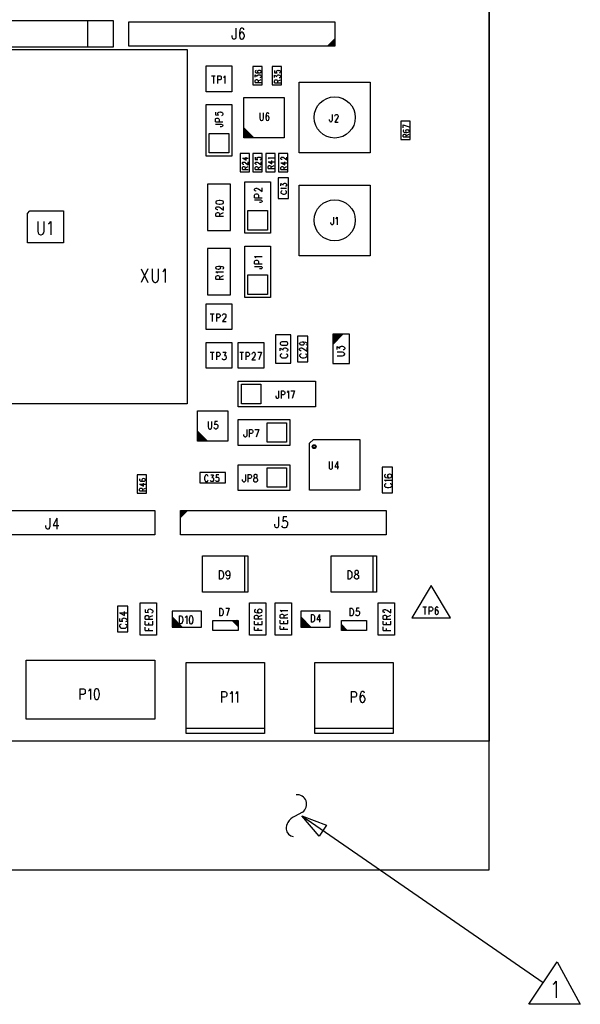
# Model space of a CAD drawing. Extents: x 11.9 to 28.1, y 10.8 to 21.2.
# Tile 6 of 13: x 19.8 to 21.9, y 15 to 18.8. Entities that reach past the tile are written whole.
import ezdxf

# ---------------------------------------------------------------- set-up
doc = ezdxf.new("R2010")
doc.units = 0
doc.header["$MEASUREMENT"] = 0
doc.layers.add('LAYNR1', color=2, linetype='Continuous')

msp = doc.modelspace()

# ---------------------------------------------------------------- linework, layer by layer
at = {"layer": 'LAYNR1'}
for points in [[(16.26, 15.493), (21.585, 15.493), (21.585, 20.043), (16.26, 20.043), (16.26, 15.493)], [(21.585, 15.993), (16.26, 15.993), (16.26, 19.543), (21.585, 19.543), (21.585, 15.993)], [(20.125, 18.793), (19.125, 18.793), (19.125, 18.693), (20.125, 18.693), (20.125, 18.793)], [(20.985, 18.695), (20.185, 18.695), (20.185, 18.79), (20.985, 18.79), (20.985, 18.695)], [(19.309, 18.682), (20.411, 18.682), (20.411, 17.304), (19.309, 17.304), (19.309, 18.682)], [(20.485, 18.618), (20.585, 18.618), (20.585, 18.518), (20.485, 18.518), (20.485, 18.618)], [(20.703, 18.545), (20.703, 18.616), (20.667, 18.616), (20.667, 18.545), (20.703, 18.545)], [(20.778, 18.545), (20.778, 18.616), (20.742, 18.616), (20.742, 18.545), (20.778, 18.545)], [(20.847, 18.555), (21.123, 18.555), (21.123, 18.28), (20.847, 18.28), (20.847, 18.555)], [(20.789, 18.339), (20.631, 18.339), (20.631, 18.496), (20.789, 18.496), (20.789, 18.339)], [(20.485, 18.268), (20.485, 18.468), (20.585, 18.468), (20.585, 18.268), (20.485, 18.268)], [(21.278, 18.332), (21.278, 18.403), (21.242, 18.403), (21.242, 18.332), (21.278, 18.332)], [(20.497, 18.28), (20.497, 18.356), (20.573, 18.356), (20.573, 18.28), (20.497, 18.28)], [(20.653, 18.207), (20.653, 18.278), (20.617, 18.278), (20.617, 18.207), (20.653, 18.207)], [(20.703, 18.207), (20.703, 18.278), (20.667, 18.278), (20.667, 18.207), (20.703, 18.207)], [(20.753, 18.207), (20.753, 18.278), (20.717, 18.278), (20.717, 18.207), (20.753, 18.207)], [(20.803, 18.207), (20.803, 18.278), (20.767, 18.278), (20.767, 18.207), (20.803, 18.207)], [(20.58, 17.978), (20.58, 18.158), (20.49, 18.158), (20.49, 17.978), (20.58, 17.978)], [(20.635, 17.968), (20.635, 18.168), (20.735, 18.168), (20.735, 17.968), (20.635, 17.968)], [(20.765, 18.183), (20.765, 18.103), (20.805, 18.103), (20.805, 18.183), (20.765, 18.183)], [(20.847, 18.155), (21.123, 18.155), (21.123, 17.88), (20.847, 17.88), (20.847, 18.155)], [(20.523, 18.087), (20.524, 18.084), (20.529, 18.082), (20.536, 18.081), (20.54, 18.081), (20.547, 18.082), (20.551, 18.084), (20.553, 18.087), (20.553, 18.089), (20.551, 18.092), (20.547, 18.094), (20.54, 18.095), (20.536, 18.095), (20.529, 18.094), (20.524, 18.092), (20.523, 18.089), (20.523, 18.087)], [(19.93, 17.93), (19.79, 17.93), (19.79, 18.045), (19.8, 18.055), (19.93, 18.055), (19.93, 17.93)], [(20.647, 17.98), (20.647, 18.056), (20.723, 18.056), (20.723, 17.98), (20.647, 17.98)], [(20.635, 17.718), (20.635, 17.918), (20.735, 17.918), (20.735, 17.718), (20.635, 17.718)], [(20.58, 17.728), (20.58, 17.908), (20.49, 17.908), (20.49, 17.728), (20.58, 17.728)], [(20.647, 17.73), (20.647, 17.806), (20.723, 17.806), (20.723, 17.73), (20.647, 17.73)], [(20.485, 17.693), (20.585, 17.693), (20.585, 17.593), (20.485, 17.593), (20.485, 17.693)], [(20.815, 17.463), (20.815, 17.573), (20.755, 17.573), (20.755, 17.463), (20.815, 17.463)], [(20.978, 17.461), (21.042, 17.461), (21.042, 17.575), (20.978, 17.575), (20.978, 17.461)], [(20.485, 17.543), (20.585, 17.543), (20.585, 17.443), (20.485, 17.443), (20.485, 17.543)], [(20.61, 17.543), (20.71, 17.543), (20.71, 17.443), (20.61, 17.443), (20.61, 17.543)], [(20.773, 17.538), (20.774, 17.535), (20.779, 17.533), (20.786, 17.532), (20.79, 17.532), (20.797, 17.533), (20.801, 17.535), (20.803, 17.538), (20.803, 17.54), (20.801, 17.543), (20.797, 17.545), (20.79, 17.546), (20.786, 17.546), (20.779, 17.545), (20.774, 17.543), (20.773, 17.54), (20.773, 17.538)], [(20.88, 17.468), (20.88, 17.568), (20.84, 17.568), (20.84, 17.468), (20.88, 17.468)], [(20.61, 17.393), (20.91, 17.393), (20.91, 17.293), (20.61, 17.293), (20.61, 17.393)], [(20.622, 17.381), (20.698, 17.381), (20.698, 17.305), (20.622, 17.305), (20.622, 17.381)], [(20.569, 17.159), (20.451, 17.159), (20.451, 17.277), (20.569, 17.277), (20.569, 17.159)], [(20.81, 17.143), (20.61, 17.143), (20.61, 17.243), (20.81, 17.243), (20.81, 17.143)], [(20.798, 17.155), (20.722, 17.155), (20.722, 17.231), (20.798, 17.231), (20.798, 17.155)], [(20.887, 17.151), (20.902, 17.166), (21.083, 17.166), (21.083, 16.969), (20.887, 16.969), (20.887, 17.151)], [(20.46, 16.998), (20.56, 16.998), (20.56, 17.038), (20.46, 17.038), (20.46, 16.998)], [(20.81, 16.968), (20.61, 16.968), (20.61, 17.068), (20.81, 17.068), (20.81, 16.968)], [(20.798, 16.98), (20.722, 16.98), (20.722, 17.056), (20.798, 17.056), (20.798, 16.98)], [(21.17, 17.058), (21.17, 16.958), (21.21, 16.958), (21.21, 17.058), (21.17, 17.058)], [(20.217, 17.028), (20.217, 16.957), (20.253, 16.957), (20.253, 17.028), (20.217, 17.028)], [(20.675, 17.03), (20.672, 17.028), (20.671, 17.025), (20.671, 17.023), (20.672, 17.02), (20.674, 17.018), (20.678, 17.017), (20.682, 17.016), (20.684, 17.013), (20.685, 17.01), (20.685, 17.006), (20.684, 17.003), (20.683, 17.002), (20.68, 17), (20.675, 17), (20.672, 17.002), (20.671, 17.003), (20.67, 17.006), (20.67, 17.01), (20.671, 17.013), (20.673, 17.016), (20.676, 17.017), (20.681, 17.018), (20.683, 17.02), (20.684, 17.023), (20.684, 17.025), (20.683, 17.028), (20.68, 17.03), (20.675, 17.03)], [(19.485, 16.89), (20.285, 16.89), (20.285, 16.795), (19.485, 16.795), (19.485, 16.89)], [(20.385, 16.89), (21.185, 16.89), (21.185, 16.795), (20.385, 16.795), (20.385, 16.89)], [(20.647, 16.572), (20.471, 16.572), (20.471, 16.714), (20.647, 16.714), (20.647, 16.572)], [(21.147, 16.572), (20.971, 16.572), (20.971, 16.714), (21.147, 16.714), (21.147, 16.572)], [(21.068, 16.656), (21.064, 16.654), (21.063, 16.651), (21.063, 16.648), (21.064, 16.645), (21.066, 16.643), (21.071, 16.642), (21.074, 16.64), (21.077, 16.637), (21.078, 16.634), (21.078, 16.629), (21.077, 16.626), (21.076, 16.625), (21.072, 16.623), (21.068, 16.623), (21.064, 16.625), (21.063, 16.626), (21.062, 16.629), (21.062, 16.634), (21.063, 16.637), (21.065, 16.64), (21.069, 16.642), (21.073, 16.643), (21.076, 16.645), (21.077, 16.648), (21.077, 16.651), (21.076, 16.654), (21.072, 16.656), (21.068, 16.656)], [(21.36, 16.598), (21.285, 16.473), (21.435, 16.473), (21.36, 16.598)], [(20.14, 16.518), (20.14, 16.418), (20.18, 16.418), (20.18, 16.518), (20.14, 16.518)], [(20.229, 16.405), (20.229, 16.531), (20.292, 16.531), (20.292, 16.405), (20.229, 16.405)], [(20.467, 16.436), (20.467, 16.499), (20.353, 16.499), (20.353, 16.436), (20.467, 16.436)], [(20.654, 16.405), (20.654, 16.531), (20.717, 16.531), (20.717, 16.405), (20.654, 16.405)], [(20.754, 16.405), (20.754, 16.531), (20.817, 16.531), (20.817, 16.405), (20.754, 16.405)], [(20.967, 16.436), (20.967, 16.499), (20.853, 16.499), (20.853, 16.436), (20.967, 16.436)], [(21.154, 16.405), (21.154, 16.531), (21.217, 16.531), (21.217, 16.405), (21.154, 16.405)], [(20.426, 16.48), (20.422, 16.479), (20.42, 16.474), (20.419, 16.467), (20.419, 16.463), (20.42, 16.455), (20.422, 16.451), (20.426, 16.449), (20.428, 16.449), (20.431, 16.451), (20.433, 16.455), (20.434, 16.463), (20.434, 16.467), (20.433, 16.474), (20.431, 16.479), (20.428, 16.48), (20.426, 16.48)], [(20.609, 16.423), (20.511, 16.423), (20.511, 16.462), (20.609, 16.462), (20.609, 16.423)], [(21.011, 16.462), (21.109, 16.462), (21.109, 16.423), (21.011, 16.423), (21.011, 16.462)], [(19.785, 16.308), (20.285, 16.308), (20.285, 16.078), (19.785, 16.078), (19.785, 16.308)], [(20.408, 16.023), (20.408, 16.299), (20.712, 16.299), (20.712, 16.023), (20.408, 16.023)], [(20.908, 16.023), (20.908, 16.299), (21.212, 16.299), (21.212, 16.023), (20.908, 16.023)], [(20.058, 16.197), (20.054, 16.195), (20.051, 16.189), (20.049, 16.179), (20.049, 16.173), (20.051, 16.163), (20.054, 16.157), (20.058, 16.155), (20.061, 16.155), (20.065, 16.157), (20.068, 16.163), (20.07, 16.173), (20.07, 16.179), (20.068, 16.189), (20.065, 16.195), (20.061, 16.197), (20.058, 16.197)], [(21.85, 15.135), (21.94, 14.97), (21.74, 14.97), (21.85, 15.135)]]:
    msp.add_lwpolyline(points, close=True, dxfattribs=at)
for points in [[(20.025, 18.693), (20.025, 18.793)], [(20.601, 18.765), (20.601, 18.732), (20.6, 18.726), (20.598, 18.724), (20.595, 18.722), (20.592, 18.722), (20.589, 18.724), (20.588, 18.726), (20.586, 18.732), (20.586, 18.737)], [(20.632, 18.759), (20.631, 18.763), (20.626, 18.765), (20.623, 18.765), (20.619, 18.763), (20.616, 18.757), (20.615, 18.747), (20.615, 18.737), (20.616, 18.728), (20.619, 18.724), (20.623, 18.722), (20.625, 18.722), (20.629, 18.724), (20.632, 18.728), (20.634, 18.734), (20.634, 18.737), (20.632, 18.743), (20.629, 18.747), (20.625, 18.749), (20.623, 18.749), (20.619, 18.747), (20.616, 18.743), (20.615, 18.737)], [(20.985, 18.723), (20.958, 18.696)], [(20.985, 18.718), (20.963, 18.696)], [(20.985, 18.713), (20.968, 18.696)], [(20.985, 18.708), (20.973, 18.695)], [(20.985, 18.703), (20.978, 18.696)], [(20.985, 18.698), (20.983, 18.695)], [(20.506, 18.58), (20.52, 18.58)], [(20.513, 18.58), (20.513, 18.55)], [(20.529, 18.58), (20.529, 18.55)], [(20.529, 18.58), (20.539, 18.58), (20.542, 18.578), (20.543, 18.577), (20.544, 18.574), (20.544, 18.57), (20.543, 18.567), (20.542, 18.566), (20.539, 18.564), (20.529, 18.564)], [(20.553, 18.574), (20.555, 18.575), (20.558, 18.58), (20.558, 18.55)], [(20.679, 18.6), (20.677, 18.599), (20.676, 18.597), (20.676, 18.596), (20.677, 18.593), (20.68, 18.592), (20.686, 18.591), (20.691, 18.591), (20.695, 18.592), (20.698, 18.593), (20.699, 18.596), (20.699, 18.596), (20.698, 18.599), (20.695, 18.6), (20.692, 18.601), (20.691, 18.601), (20.688, 18.6), (20.686, 18.599), (20.684, 18.596), (20.684, 18.596), (20.686, 18.593), (20.688, 18.592), (20.691, 18.591)], [(20.676, 18.574), (20.676, 18.583), (20.684, 18.578), (20.684, 18.58), (20.686, 18.582), (20.687, 18.583), (20.69, 18.584), (20.692, 18.584), (20.695, 18.583), (20.698, 18.581), (20.699, 18.579), (20.699, 18.576), (20.698, 18.574), (20.697, 18.573), (20.694, 18.572)], [(20.751, 18.6), (20.751, 18.592), (20.761, 18.592), (20.76, 18.592), (20.758, 18.595), (20.758, 18.597), (20.76, 18.599), (20.762, 18.601), (20.765, 18.602), (20.767, 18.601), (20.77, 18.6), (20.773, 18.599), (20.774, 18.596), (20.774, 18.594), (20.773, 18.592), (20.772, 18.591), (20.769, 18.59)], [(20.751, 18.573), (20.751, 18.582), (20.76, 18.577), (20.76, 18.58), (20.761, 18.581), (20.762, 18.582), (20.765, 18.583), (20.767, 18.583), (20.77, 18.582), (20.773, 18.58), (20.774, 18.578), (20.774, 18.576), (20.773, 18.573), (20.772, 18.572), (20.769, 18.572)], [(20.676, 18.554), (20.676, 18.561), (20.677, 18.564), (20.678, 18.564), (20.68, 18.565), (20.682, 18.565), (20.684, 18.564), (20.686, 18.564), (20.687, 18.561), (20.687, 18.554)], [(20.676, 18.554), (20.699, 18.554)], [(20.687, 18.56), (20.699, 18.565)], [(20.751, 18.553), (20.751, 18.56), (20.752, 18.563), (20.753, 18.564), (20.755, 18.564), (20.757, 18.564), (20.76, 18.564), (20.761, 18.563), (20.762, 18.56), (20.762, 18.553)], [(20.751, 18.553), (20.774, 18.553)], [(20.762, 18.559), (20.774, 18.564)], [(20.521, 18.438), (20.521, 18.428), (20.533, 18.427), (20.532, 18.428), (20.53, 18.431), (20.53, 18.434), (20.532, 18.437), (20.535, 18.439), (20.539, 18.44), (20.542, 18.439), (20.546, 18.438), (20.549, 18.436), (20.55, 18.433), (20.55, 18.43), (20.549, 18.427), (20.547, 18.425), (20.545, 18.424)], [(20.521, 18.401), (20.521, 18.41), (20.522, 18.413), (20.523, 18.414), (20.526, 18.415), (20.53, 18.415), (20.533, 18.414), (20.535, 18.413), (20.536, 18.41), (20.536, 18.401)], [(20.694, 18.436), (20.694, 18.415), (20.695, 18.41), (20.697, 18.408), (20.7, 18.406), (20.702, 18.406), (20.705, 18.408), (20.707, 18.41), (20.708, 18.415), (20.708, 18.436)], [(20.729, 18.431), (20.728, 18.434), (20.725, 18.436), (20.723, 18.436), (20.72, 18.434), (20.718, 18.43), (20.717, 18.423), (20.717, 18.416), (20.718, 18.41), (20.72, 18.408), (20.723, 18.406), (20.724, 18.406), (20.727, 18.408), (20.729, 18.41), (20.73, 18.415), (20.73, 18.416), (20.729, 18.42), (20.727, 18.423), (20.724, 18.424), (20.723, 18.424), (20.72, 18.423), (20.718, 18.42), (20.717, 18.416)], [(20.975, 18.43), (20.975, 18.407), (20.974, 18.403), (20.973, 18.402), (20.971, 18.4), (20.969, 18.4), (20.967, 18.402), (20.966, 18.403), (20.965, 18.407), (20.965, 18.41)], [(20.986, 18.423), (20.986, 18.424), (20.987, 18.427), (20.988, 18.428), (20.99, 18.43), (20.994, 18.43), (20.996, 18.428), (20.997, 18.427), (20.998, 18.424), (20.998, 18.421), (20.997, 18.418), (20.995, 18.414), (20.985, 18.4), (20.999, 18.4)], [(20.521, 18.401), (20.55, 18.401)], [(20.521, 18.392), (20.543, 18.392), (20.547, 18.391), (20.549, 18.39), (20.55, 18.388), (20.55, 18.386), (20.549, 18.384), (20.547, 18.383), (20.543, 18.382), (20.54, 18.382)], [(20.631, 18.378), (20.671, 18.339)], [(21.251, 18.389), (21.274, 18.381)], [(21.251, 18.377), (21.251, 18.389)], [(20.631, 18.374), (20.667, 18.339)], [(20.631, 18.37), (20.663, 18.339)], [(20.631, 18.367), (20.659, 18.339)], [(20.631, 18.363), (20.655, 18.339)], [(20.631, 18.359), (20.651, 18.339)], [(20.631, 18.355), (20.647, 18.339)], [(20.631, 18.351), (20.643, 18.339)], [(20.631, 18.347), (20.639, 18.339)], [(20.631, 18.343), (20.635, 18.339)], [(21.254, 18.369), (21.252, 18.369), (21.251, 18.366), (21.251, 18.365), (21.252, 18.362), (21.255, 18.361), (21.261, 18.36), (21.266, 18.36), (21.27, 18.361), (21.273, 18.362), (21.274, 18.365), (21.274, 18.365), (21.273, 18.368), (21.27, 18.369), (21.267, 18.37), (21.266, 18.37), (21.263, 18.369), (21.261, 18.368), (21.26, 18.365), (21.26, 18.365), (21.261, 18.362), (21.263, 18.361), (21.266, 18.36)], [(21.251, 18.342), (21.251, 18.349), (21.252, 18.351), (21.253, 18.352), (21.255, 18.353), (21.257, 18.353), (21.26, 18.352), (21.261, 18.351), (21.262, 18.349), (21.262, 18.342)], [(21.251, 18.342), (21.274, 18.342)], [(21.262, 18.347), (21.274, 18.353)], [(20.626, 18.26), (20.641, 18.252), (20.641, 18.264)], [(20.626, 18.26), (20.649, 18.26)], [(20.676, 18.263), (20.676, 18.255), (20.686, 18.254), (20.684, 18.255), (20.683, 18.257), (20.683, 18.26), (20.684, 18.262), (20.687, 18.264), (20.69, 18.264), (20.692, 18.264), (20.695, 18.263), (20.698, 18.261), (20.699, 18.259), (20.699, 18.256), (20.698, 18.254), (20.697, 18.253), (20.694, 18.252)], [(20.73, 18.257), (20.729, 18.258), (20.726, 18.261), (20.749, 18.261)], [(20.781, 18.254), (20.78, 18.254), (20.778, 18.255), (20.777, 18.256), (20.776, 18.257), (20.776, 18.26), (20.777, 18.262), (20.778, 18.263), (20.78, 18.264), (20.782, 18.264), (20.785, 18.263), (20.788, 18.261), (20.799, 18.253), (20.799, 18.264)], [(20.631, 18.235), (20.63, 18.235), (20.628, 18.236), (20.627, 18.237), (20.626, 18.238), (20.626, 18.241), (20.627, 18.243), (20.628, 18.244), (20.63, 18.244), (20.632, 18.244), (20.635, 18.244), (20.638, 18.242), (20.649, 18.234), (20.649, 18.245)], [(20.626, 18.216), (20.626, 18.223), (20.627, 18.225), (20.628, 18.226), (20.63, 18.227), (20.632, 18.227), (20.635, 18.226), (20.636, 18.225), (20.637, 18.223), (20.637, 18.216)], [(20.637, 18.221), (20.649, 18.227)], [(20.681, 18.235), (20.68, 18.235), (20.678, 18.236), (20.677, 18.237), (20.676, 18.238), (20.676, 18.241), (20.677, 18.243), (20.678, 18.244), (20.68, 18.244), (20.682, 18.244), (20.684, 18.244), (20.688, 18.242), (20.699, 18.234), (20.699, 18.245)], [(20.676, 18.216), (20.676, 18.223), (20.677, 18.225), (20.678, 18.226), (20.68, 18.227), (20.682, 18.227), (20.684, 18.226), (20.686, 18.225), (20.687, 18.223), (20.687, 18.216)], [(20.687, 18.221), (20.699, 18.227)], [(20.726, 18.246), (20.741, 18.238), (20.741, 18.25)], [(20.726, 18.246), (20.749, 18.246)], [(20.726, 18.219), (20.726, 18.227), (20.727, 18.229), (20.728, 18.23), (20.73, 18.231), (20.732, 18.231), (20.735, 18.23), (20.736, 18.229), (20.737, 18.227), (20.737, 18.219)], [(20.737, 18.225), (20.749, 18.231)], [(20.776, 18.242), (20.791, 18.234), (20.791, 18.246)], [(20.776, 18.242), (20.799, 18.242)], [(20.776, 18.216), (20.776, 18.223), (20.777, 18.225), (20.778, 18.226), (20.78, 18.227), (20.782, 18.227), (20.785, 18.226), (20.786, 18.225), (20.787, 18.223), (20.787, 18.216)], [(20.787, 18.221), (20.799, 18.227)], [(20.626, 18.216), (20.649, 18.216)], [(20.676, 18.216), (20.699, 18.216)], [(20.726, 18.219), (20.749, 18.219)], [(20.776, 18.216), (20.799, 18.216)], [(20.776, 18.152), (20.776, 18.161), (20.785, 18.156), (20.785, 18.159), (20.786, 18.16), (20.787, 18.161), (20.79, 18.162), (20.792, 18.162), (20.795, 18.161), (20.797, 18.159), (20.798, 18.157), (20.798, 18.155), (20.797, 18.152), (20.796, 18.151), (20.794, 18.151)], [(20.68, 18.131), (20.679, 18.131), (20.676, 18.132), (20.674, 18.133), (20.673, 18.135), (20.673, 18.139), (20.674, 18.141), (20.676, 18.142), (20.679, 18.143), (20.682, 18.143), (20.684, 18.142), (20.689, 18.14), (20.703, 18.13), (20.703, 18.144)], [(20.673, 18.106), (20.673, 18.116), (20.674, 18.119), (20.676, 18.12), (20.679, 18.121), (20.683, 18.121), (20.686, 18.12), (20.687, 18.119), (20.689, 18.116), (20.689, 18.106)], [(20.78, 18.14), (20.779, 18.141), (20.776, 18.143), (20.798, 18.143)], [(20.781, 18.132), (20.779, 18.132), (20.777, 18.13), (20.776, 18.128), (20.776, 18.125), (20.777, 18.124), (20.779, 18.122), (20.781, 18.121), (20.785, 18.12), (20.79, 18.12), (20.793, 18.121), (20.795, 18.122), (20.797, 18.124), (20.798, 18.125), (20.798, 18.128), (20.797, 18.13), (20.795, 18.132), (20.793, 18.132)], [(20.53, 18.059), (20.529, 18.059), (20.526, 18.06), (20.524, 18.061), (20.523, 18.063), (20.523, 18.067), (20.524, 18.069), (20.526, 18.07), (20.529, 18.071), (20.532, 18.071), (20.534, 18.07), (20.539, 18.068), (20.553, 18.057), (20.553, 18.072)], [(20.673, 18.106), (20.703, 18.106)], [(20.673, 18.097), (20.696, 18.097), (20.7, 18.096), (20.701, 18.095), (20.703, 18.093), (20.703, 18.091)], [(20.703, 18.091), (20.701, 18.089), (20.7, 18.088), (20.696, 18.087), (20.693, 18.087)], [(20.523, 18.034), (20.523, 18.043), (20.524, 18.046), (20.526, 18.047), (20.529, 18.048), (20.532, 18.048), (20.534, 18.047), (20.536, 18.046), (20.537, 18.043), (20.537, 18.034)], [(20.523, 18.034), (20.553, 18.034)], [(20.537, 18.041), (20.553, 18.048)], [(20.98, 18.03), (20.98, 18.007), (20.979, 18.003), (20.978, 18.002), (20.976, 18), (20.974, 18), (20.972, 18.002), (20.971, 18.003), (20.97, 18.007), (20.97, 18.01)], [(20.989, 18.024), (20.991, 18.025), (20.994, 18.03), (20.994, 18)], [(19.83, 18.014), (19.83, 17.976), (19.832, 17.969), (19.835, 17.964), (19.841, 17.961), (19.844, 17.961), (19.85, 17.964), (19.854, 17.969), (19.855, 17.976), (19.855, 18.014)], [(19.872, 18.004), (19.875, 18.006), (19.881, 18.014), (19.881, 17.961)], [(20.679, 17.872), (20.677, 17.874), (20.673, 17.877), (20.703, 17.877)], [(20.533, 17.84), (20.537, 17.839), (20.54, 17.837), (20.541, 17.834), (20.541, 17.833), (20.54, 17.83), (20.537, 17.828), (20.533, 17.827), (20.532, 17.827), (20.527, 17.828), (20.524, 17.83), (20.523, 17.833), (20.523, 17.834), (20.524, 17.837), (20.527, 17.839), (20.533, 17.84), (20.54, 17.84), (20.547, 17.839), (20.551, 17.837), (20.553, 17.834), (20.553, 17.832), (20.551, 17.829), (20.548, 17.828)], [(20.673, 17.849), (20.673, 17.858), (20.674, 17.861), (20.676, 17.862), (20.679, 17.863), (20.683, 17.863), (20.686, 17.862), (20.687, 17.861), (20.689, 17.858), (20.689, 17.849)], [(20.673, 17.849), (20.703, 17.849)], [(20.673, 17.839), (20.696, 17.839), (20.7, 17.838), (20.701, 17.837), (20.703, 17.835), (20.703, 17.833), (20.701, 17.831), (20.7, 17.83), (20.696, 17.829), (20.693, 17.829)], [(20.233, 17.829), (20.258, 17.776)], [(20.258, 17.829), (20.233, 17.776)], [(20.275, 17.829), (20.275, 17.791), (20.277, 17.784), (20.28, 17.779), (20.286, 17.776), (20.289, 17.776), (20.295, 17.779), (20.299, 17.784), (20.3, 17.791), (20.3, 17.829)], [(20.317, 17.819), (20.32, 17.821), (20.326, 17.829), (20.326, 17.776)], [(20.529, 17.813), (20.527, 17.815), (20.523, 17.818), (20.553, 17.818)], [(20.523, 17.789), (20.523, 17.798), (20.524, 17.801)], [(20.524, 17.801), (20.526, 17.802), (20.529, 17.803), (20.532, 17.803), (20.534, 17.802), (20.536, 17.801)], [(20.536, 17.801), (20.537, 17.798), (20.537, 17.789)], [(20.537, 17.796), (20.553, 17.803)], [(20.523, 17.789), (20.553, 17.789)], [(20.501, 17.655), (20.516, 17.655)], [(20.508, 17.655), (20.508, 17.625)], [(20.525, 17.655), (20.525, 17.625)], [(20.525, 17.655), (20.534, 17.655), (20.537, 17.653), (20.538, 17.652), (20.539, 17.649), (20.539, 17.645), (20.538, 17.642), (20.537, 17.641), (20.534, 17.639), (20.525, 17.639)], [(20.549, 17.648), (20.549, 17.649), (20.55, 17.652), (20.551, 17.653), (20.553, 17.655), (20.558, 17.655), (20.56, 17.653), (20.561, 17.652), (20.562, 17.649), (20.562, 17.646), (20.561, 17.643), (20.559, 17.639), (20.548, 17.625), (20.563, 17.625)], [(20.982, 17.575), (20.978, 17.571)], [(20.986, 17.575), (20.978, 17.567)], [(20.99, 17.575), (20.978, 17.563)], [(20.994, 17.575), (20.978, 17.559)], [(20.998, 17.575), (20.978, 17.555)], [(21.002, 17.575), (20.978, 17.551)], [(21.006, 17.575), (20.978, 17.547)], [(21.01, 17.575), (20.978, 17.543)], [(21.014, 17.575), (20.978, 17.539)], [(21.017, 17.575), (20.978, 17.535)], [(20.858, 17.545), (20.862, 17.544), (20.865, 17.542), (20.866, 17.539), (20.866, 17.538), (20.865, 17.535), (20.862, 17.533), (20.858, 17.532), (20.857, 17.532), (20.852, 17.533), (20.85, 17.535), (20.848, 17.538), (20.848, 17.539), (20.85, 17.542), (20.852, 17.544), (20.858, 17.545), (20.865, 17.545), (20.872, 17.544), (20.876, 17.542), (20.878, 17.539), (20.878, 17.537), (20.876, 17.534), (20.873, 17.533)], [(20.501, 17.505), (20.516, 17.505)], [(20.508, 17.505), (20.508, 17.475)], [(20.525, 17.505), (20.525, 17.475)], [(20.525, 17.505), (20.534, 17.505), (20.537, 17.503), (20.538, 17.502), (20.539, 17.499), (20.539, 17.495), (20.538, 17.492), (20.537, 17.491), (20.534, 17.489), (20.525, 17.489)], [(20.55, 17.505), (20.562, 17.505), (20.556, 17.493), (20.559, 17.493), (20.561, 17.492), (20.562, 17.491), (20.563, 17.486), (20.563, 17.484), (20.562, 17.479), (20.56, 17.477), (20.557, 17.475), (20.553, 17.475), (20.55, 17.477), (20.549, 17.478), (20.548, 17.481)], [(20.616, 17.505), (20.63, 17.505)], [(20.623, 17.505), (20.623, 17.475)], [(20.639, 17.505), (20.639, 17.475)], [(20.639, 17.505), (20.648, 17.505), (20.651, 17.503), (20.652, 17.502), (20.653, 17.499), (20.653, 17.495), (20.652, 17.492), (20.651, 17.491), (20.648, 17.489), (20.639, 17.489)], [(20.664, 17.498), (20.664, 17.499), (20.665, 17.502), (20.666, 17.503), (20.668, 17.505), (20.672, 17.505), (20.674, 17.503), (20.675, 17.502), (20.676, 17.499), (20.676, 17.496), (20.675, 17.493), (20.673, 17.489), (20.663, 17.475), (20.677, 17.475)], [(20.686, 17.505), (20.7, 17.505)], [(20.7, 17.505), (20.69, 17.475)], [(20.773, 17.51), (20.773, 17.521), (20.784, 17.515), (20.784, 17.518), (20.786, 17.52), (20.787, 17.521), (20.791, 17.522), (20.794, 17.522), (20.798, 17.521), (20.801, 17.519), (20.803, 17.516), (20.803, 17.513), (20.801, 17.51), (20.8, 17.509), (20.797, 17.508)], [(20.78, 17.499), (20.777, 17.498), (20.774, 17.496), (20.773, 17.494), (20.773, 17.49), (20.774, 17.488), (20.777, 17.486), (20.78, 17.484), (20.784, 17.483), (20.791, 17.483), (20.796, 17.484), (20.798, 17.486), (20.801, 17.488), (20.803, 17.49), (20.803, 17.494), (20.801, 17.496), (20.798, 17.498), (20.796, 17.499)], [(20.855, 17.51), (20.854, 17.51), (20.851, 17.511), (20.85, 17.512), (20.848, 17.514), (20.848, 17.518), (20.85, 17.52), (20.851, 17.521), (20.854, 17.522), (20.857, 17.522), (20.859, 17.521), (20.864, 17.519), (20.878, 17.509), (20.878, 17.523)], [(20.855, 17.499), (20.852, 17.498), (20.85, 17.496), (20.848, 17.494), (20.848, 17.49), (20.85, 17.488), (20.852, 17.486), (20.855, 17.485), (20.859, 17.484), (20.866, 17.484), (20.871, 17.485), (20.873, 17.486), (20.876, 17.488), (20.878, 17.49), (20.878, 17.494), (20.876, 17.496), (20.873, 17.498), (20.871, 17.499)], [(20.994, 17.516), (20.994, 17.528), (21.005, 17.521), (21.005, 17.524), (21.007, 17.527), (21.008, 17.528), (21.012, 17.529), (21.015, 17.529), (21.019, 17.528), (21.022, 17.525), (21.024, 17.522), (21.024, 17.519), (21.022, 17.516), (21.021, 17.515), (21.018, 17.514)], [(20.994, 17.491), (21.015, 17.491), (21.019, 17.492), (21.022, 17.494), (21.024, 17.497), (21.024, 17.499), (21.022, 17.502), (21.019, 17.504), (21.015, 17.505), (20.994, 17.505)], [(20.767, 17.355), (20.767, 17.332), (20.766, 17.328), (20.765, 17.327), (20.763, 17.325), (20.761, 17.325), (20.759, 17.327), (20.758, 17.328), (20.757, 17.332), (20.757, 17.335)], [(20.777, 17.355), (20.777, 17.325)], [(20.777, 17.355), (20.786, 17.355), (20.789, 17.353), (20.79, 17.352), (20.791, 17.349), (20.791, 17.345), (20.79, 17.342), (20.789, 17.341), (20.786, 17.339), (20.777, 17.339)], [(20.8, 17.349), (20.802, 17.35), (20.805, 17.355), (20.805, 17.325)], [(20.814, 17.355), (20.829, 17.355)], [(20.829, 17.355), (20.819, 17.325)], [(20.493, 17.236), (20.493, 17.215), (20.494, 17.21), (20.496, 17.208), (20.499, 17.206), (20.501, 17.206), (20.504, 17.208), (20.506, 17.21), (20.507, 17.215), (20.507, 17.236)], [(20.529, 17.236), (20.519, 17.236), (20.518, 17.223), (20.519, 17.224), (20.522, 17.226), (20.525, 17.226), (20.528, 17.224), (20.53, 17.222), (20.531, 17.217), (20.53, 17.215), (20.529, 17.21), (20.527, 17.208), (20.524, 17.206), (20.521, 17.206), (20.518, 17.208), (20.517, 17.209), (20.516, 17.212)], [(20.451, 17.198), (20.49, 17.159)], [(20.451, 17.194), (20.486, 17.159)], [(20.451, 17.19), (20.482, 17.159)], [(20.643, 17.205), (20.643, 17.182), (20.642, 17.178), (20.641, 17.177), (20.639, 17.175), (20.636, 17.175), (20.634, 17.177), (20.633, 17.178), (20.632, 17.182), (20.632, 17.185)], [(20.652, 17.205), (20.652, 17.175)], [(20.652, 17.205), (20.661, 17.205), (20.664, 17.203), (20.665, 17.202), (20.666, 17.199), (20.666, 17.195), (20.665, 17.192), (20.664, 17.191), (20.661, 17.189), (20.652, 17.189)], [(20.675, 17.205), (20.69, 17.205)], [(20.69, 17.205), (20.679, 17.175)], [(20.451, 17.186), (20.479, 17.159)], [(20.451, 17.182), (20.475, 17.159)], [(20.451, 17.178), (20.471, 17.159)], [(20.451, 17.174), (20.467, 17.159)], [(20.451, 17.17), (20.463, 17.159)], [(20.451, 17.167), (20.459, 17.159)], [(20.451, 17.163), (20.455, 17.159)], [(20.963, 17.08), (20.963, 17.059), (20.964, 17.054), (20.966, 17.052), (20.969, 17.05), (20.971, 17.05), (20.974, 17.052), (20.976, 17.054), (20.977, 17.059), (20.977, 17.08)], [(20.996, 17.08), (20.986, 17.06), (21.001, 17.06)], [(20.996, 17.08), (20.996, 17.05)], [(20.229, 17.013), (20.227, 17.012), (20.226, 17.01), (20.226, 17.008), (20.227, 17.006), (20.23, 17.004), (20.236, 17.004), (20.241, 17.004), (20.245, 17.004), (20.248, 17.006), (20.249, 17.008), (20.249, 17.009), (20.248, 17.012), (20.245, 17.013), (20.242, 17.014), (20.241, 17.014), (20.238, 17.013), (20.236, 17.012), (20.235, 17.009), (20.235, 17.008), (20.236, 17.006), (20.238, 17.004), (20.241, 17.004)], [(20.493, 17.022), (20.492, 17.025), (20.49, 17.027), (20.488, 17.028), (20.485, 17.028), (20.483, 17.027), (20.481, 17.025), (20.48, 17.022), (20.479, 17.018), (20.479, 17.012), (20.48, 17.008), (20.481, 17.006), (20.483, 17.003), (20.485, 17.002), (20.488, 17.002), (20.49, 17.003), (20.492, 17.006), (20.493, 17.008)], [(20.503, 17.028), (20.513, 17.028), (20.507, 17.018), (20.51, 17.018), (20.512, 17.017), (20.513, 17.016), (20.514, 17.012), (20.514, 17.01), (20.513, 17.006), (20.511, 17.003), (20.508, 17.002), (20.505, 17.002), (20.503, 17.003), (20.502, 17.005), (20.501, 17.007)], [(20.534, 17.028), (20.524, 17.028), (20.524, 17.017), (20.524, 17.018), (20.527, 17.02), (20.53, 17.02), (20.533, 17.018), (20.535, 17.016), (20.535, 17.012), (20.535, 17.01), (20.534, 17.006), (20.532, 17.003), (20.529, 17.002), (20.526, 17.002), (20.524, 17.003), (20.523, 17.005), (20.522, 17.007)], [(20.638, 17.03), (20.638, 17.007), (20.637, 17.003), (20.636, 17.002), (20.633, 17), (20.631, 17), (20.629, 17.002), (20.628, 17.003), (20.627, 17.007), (20.627, 17.01)], [(20.647, 17.03), (20.647, 17)], [(20.647, 17.03), (20.656, 17.03), (20.659, 17.028), (20.66, 17.027), (20.661, 17.024), (20.661, 17.02), (20.66, 17.017), (20.659, 17.016), (20.656, 17.014), (20.647, 17.014)], [(21.182, 17.03), (21.18, 17.029), (21.178, 17.026), (21.178, 17.024), (21.18, 17.021), (21.184, 17.018), (21.191, 17.017), (21.198, 17.017), (21.203, 17.018), (21.206, 17.021), (21.208, 17.024), (21.208, 17.025), (21.206, 17.028), (21.203, 17.03), (21.199, 17.031), (21.198, 17.031), (21.194, 17.03), (21.191, 17.028), (21.189, 17.025), (21.189, 17.024), (21.191, 17.021), (21.194, 17.018), (21.198, 17.017)], [(21.184, 17.003), (21.182, 17.005), (21.178, 17.008), (21.208, 17.008)], [(20.226, 16.992), (20.241, 16.985), (20.241, 16.996)], [(20.226, 16.992), (20.249, 16.992)], [(20.226, 16.966), (20.226, 16.973), (20.227, 16.976), (20.228, 16.977), (20.23, 16.977), (20.232, 16.977), (20.235, 16.977), (20.236, 16.976), (20.237, 16.973), (20.237, 16.966)], [(20.226, 16.966), (20.249, 16.966)], [(20.237, 16.972), (20.249, 16.977)], [(21.185, 16.994), (21.182, 16.993), (21.18, 16.991), (21.178, 16.989), (21.178, 16.985), (21.18, 16.983), (21.182, 16.981), (21.185, 16.98), (21.189, 16.979), (21.196, 16.979), (21.201, 16.98), (21.203, 16.981), (21.206, 16.983), (21.208, 16.985), (21.208, 16.989), (21.206, 16.991), (21.203, 16.993), (21.201, 16.994)], [(20.385, 16.888), (20.388, 16.89)], [(20.385, 16.883), (20.392, 16.89)], [(20.385, 16.878), (20.397, 16.89)], [(20.385, 16.873), (20.402, 16.89)], [(20.385, 16.863), (20.412, 16.89)], [(20.385, 16.868), (20.407, 16.889)], [(19.877, 16.86), (19.877, 16.827), (19.875, 16.821), (19.874, 16.819), (19.871, 16.817), (19.868, 16.817), (19.865, 16.819), (19.863, 16.821), (19.862, 16.827), (19.862, 16.832)], [(19.905, 16.86), (19.89, 16.832), (19.912, 16.832)], [(19.905, 16.86), (19.905, 16.817)], [(20.767, 16.865), (20.767, 16.832), (20.765, 16.826), (20.764, 16.824), (20.761, 16.822), (20.758, 16.822), (20.755, 16.824), (20.753, 16.826), (20.752, 16.832), (20.752, 16.837)], [(20.799, 16.865), (20.784, 16.865), (20.783, 16.847), (20.784, 16.849), (20.789, 16.851), (20.793, 16.851), (20.798, 16.849), (20.801, 16.845), (20.802, 16.839), (20.801, 16.834), (20.799, 16.828), (20.796, 16.824), (20.792, 16.822), (20.787, 16.822), (20.783, 16.824), (20.782, 16.826), (20.78, 16.83)], [(20.635, 16.572), (20.635, 16.714)], [(21.135, 16.572), (21.135, 16.714)], [(20.536, 16.656), (20.536, 16.623)], [(20.536, 16.656), (20.544, 16.656), (20.548, 16.654), (20.55, 16.651), (20.551, 16.648), (20.552, 16.643), (20.552, 16.636), (20.551, 16.631), (20.55, 16.628), (20.548, 16.625), (20.544, 16.623), (20.536, 16.623)], [(20.577, 16.645), (20.576, 16.64), (20.574, 16.637), (20.57, 16.636), (20.569, 16.636), (20.566, 16.637), (20.564, 16.64), (20.562, 16.645), (20.562, 16.647), (20.564, 16.651), (20.566, 16.654), (20.569, 16.656), (20.57, 16.656), (20.574, 16.654), (20.576, 16.651), (20.577, 16.645), (20.577, 16.637), (20.576, 16.629), (20.574, 16.625), (20.57, 16.623), (20.568, 16.623), (20.565, 16.625), (20.564, 16.628)], [(21.036, 16.656), (21.036, 16.623)], [(21.036, 16.656), (21.044, 16.656), (21.047, 16.654), (21.049, 16.651), (21.051, 16.648), (21.052, 16.643), (21.052, 16.636), (21.051, 16.631), (21.049, 16.628), (21.047, 16.625), (21.044, 16.623), (21.036, 16.623)], [(20.248, 16.505), (20.248, 16.494), (20.261, 16.493), (20.259, 16.494), (20.258, 16.497), (20.258, 16.5), (20.259, 16.504), (20.262, 16.506), (20.266, 16.507), (20.269, 16.506), (20.273, 16.505), (20.276, 16.502), (20.278, 16.499), (20.278, 16.496), (20.276, 16.493), (20.275, 16.492), (20.272, 16.491)], [(20.537, 16.51), (20.537, 16.48)], [(20.537, 16.51), (20.544, 16.51), (20.547, 16.508), (20.549, 16.505), (20.55, 16.503), (20.551, 16.498), (20.551, 16.491), (20.55, 16.487), (20.549, 16.484), (20.547, 16.482), (20.544, 16.48), (20.537, 16.48)], [(20.561, 16.51), (20.575, 16.51)], [(20.575, 16.51), (20.565, 16.48)], [(20.677, 16.505), (20.674, 16.504), (20.673, 16.5), (20.673, 16.498), (20.674, 16.495), (20.679, 16.493), (20.686, 16.492), (20.693, 16.492), (20.698, 16.493), (20.701, 16.495), (20.703, 16.498), (20.703, 16.499), (20.701, 16.502), (20.698, 16.505), (20.694, 16.506), (20.693, 16.506), (20.689, 16.505), (20.686, 16.502), (20.684, 16.499), (20.684, 16.498), (20.686, 16.495), (20.689, 16.493), (20.693, 16.492)], [(20.779, 16.496), (20.777, 16.498), (20.773, 16.501), (20.803, 16.501)], [(21.044, 16.51), (21.044, 16.48)], [(21.044, 16.51), (21.051, 16.51), (21.054, 16.508), (21.056, 16.505), (21.057, 16.503), (21.058, 16.498), (21.058, 16.491), (21.057, 16.487), (21.056, 16.484), (21.054, 16.482), (21.051, 16.48), (21.044, 16.48)], [(21.08, 16.51), (21.07, 16.51), (21.069, 16.497), (21.07, 16.498), (21.073, 16.5), (21.076, 16.5), (21.079, 16.498), (21.081, 16.496), (21.082, 16.491), (21.081, 16.489), (21.08, 16.484), (21.078, 16.482), (21.075, 16.48), (21.072, 16.48), (21.069, 16.482), (21.068, 16.483), (21.067, 16.486)], [(21.18, 16.493), (21.179, 16.493), (21.176, 16.494), (21.174, 16.495), (21.173, 16.497), (21.173, 16.501), (21.174, 16.503), (21.176, 16.504), (21.179, 16.505), (21.182, 16.505), (21.184, 16.504), (21.189, 16.502), (21.203, 16.492), (21.203, 16.506)], [(21.328, 16.515), (21.342, 16.515)], [(21.335, 16.515), (21.335, 16.485)], [(21.351, 16.515), (21.351, 16.485)], [(21.351, 16.515), (21.361, 16.515), (21.364, 16.513), (21.365, 16.512), (21.366, 16.509), (21.366, 16.505), (21.365, 16.502), (21.364, 16.501), (21.361, 16.499), (21.351, 16.499)], [(21.387, 16.51), (21.386, 16.513), (21.383, 16.515), (21.381, 16.515), (21.378, 16.513), (21.376, 16.509), (21.375, 16.502), (21.375, 16.495), (21.376, 16.489), (21.378, 16.487), (21.381, 16.485), (21.382, 16.485), (21.385, 16.487), (21.387, 16.489), (21.388, 16.494), (21.388, 16.495), (21.387, 16.499), (21.385, 16.502), (21.382, 16.503), (21.381, 16.503), (21.378, 16.502), (21.376, 16.499), (21.375, 16.495)], [(20.148, 16.492), (20.168, 16.482), (20.168, 16.497)], [(20.148, 16.492), (20.178, 16.492)], [(20.148, 16.47), (20.148, 16.46), (20.161, 16.459), (20.159, 16.46), (20.158, 16.463), (20.158, 16.466), (20.159, 16.469), (20.162, 16.471), (20.166, 16.472), (20.169, 16.471), (20.173, 16.47), (20.176, 16.468), (20.178, 16.465), (20.178, 16.462), (20.176, 16.459), (20.175, 16.458), (20.172, 16.457)], [(20.248, 16.468), (20.248, 16.477), (20.25, 16.48), (20.251, 16.481), (20.254, 16.482), (20.257, 16.482), (20.259, 16.481), (20.261, 16.48), (20.262, 16.477), (20.262, 16.468)], [(20.248, 16.468), (20.278, 16.468)], [(20.262, 16.475), (20.278, 16.482)], [(20.353, 16.476), (20.392, 16.436)], [(20.353, 16.472), (20.388, 16.436)], [(20.353, 16.468), (20.384, 16.436)], [(20.353, 16.464), (20.381, 16.436)], [(20.38, 16.48), (20.38, 16.449)], [(20.38, 16.48), (20.387, 16.48), (20.39, 16.479), (20.392, 16.476), (20.393, 16.473), (20.395, 16.468), (20.395, 16.461), (20.393, 16.457), (20.392, 16.454), (20.39, 16.451), (20.387, 16.449), (20.38, 16.449)], [(20.404, 16.474), (20.406, 16.476), (20.41, 16.48), (20.41, 16.449)], [(20.609, 16.439), (20.586, 16.462)], [(20.609, 16.443), (20.59, 16.462)], [(20.609, 16.447), (20.594, 16.462)], [(20.609, 16.451), (20.597, 16.462)], [(20.609, 16.455), (20.601, 16.462)], [(20.609, 16.458), (20.605, 16.462)], [(20.673, 16.469), (20.673, 16.478), (20.674, 16.481), (20.676, 16.482), (20.679, 16.483), (20.682, 16.483), (20.684, 16.482), (20.686, 16.481), (20.687, 16.478), (20.687, 16.469)], [(20.673, 16.469), (20.703, 16.469)], [(20.687, 16.476), (20.703, 16.483)], [(20.773, 16.473), (20.773, 16.482), (20.774, 16.485)], [(20.773, 16.473), (20.803, 16.473)], [(20.773, 16.45), (20.773, 16.464)], [(20.774, 16.485), (20.776, 16.486), (20.779, 16.487), (20.782, 16.487), (20.784, 16.486), (20.786, 16.485)], [(20.786, 16.485), (20.787, 16.482), (20.787, 16.473)], [(20.787, 16.48), (20.803, 16.487)], [(20.803, 16.45), (20.803, 16.464)], [(20.853, 16.476), (20.892, 16.436)], [(20.853, 16.472), (20.888, 16.436)], [(20.853, 16.468), (20.884, 16.436)], [(20.853, 16.464), (20.881, 16.436)], [(20.893, 16.486), (20.893, 16.456)], [(20.893, 16.486), (20.9, 16.486), (20.903, 16.484), (20.905, 16.481), (20.906, 16.479), (20.907, 16.474), (20.907, 16.467), (20.906, 16.463), (20.905, 16.46), (20.903, 16.458), (20.9, 16.456), (20.893, 16.456)], [(20.926, 16.486), (20.916, 16.466), (20.931, 16.466)], [(20.926, 16.486), (20.926, 16.456)], [(21.173, 16.468), (21.173, 16.477), (21.174, 16.48), (21.176, 16.482), (21.179, 16.483), (21.182, 16.483), (21.184, 16.482), (21.186, 16.48), (21.187, 16.477), (21.187, 16.468)], [(21.173, 16.468), (21.203, 16.468)], [(21.187, 16.475), (21.203, 16.483)], [(20.155, 16.448), (20.152, 16.447), (20.149, 16.445), (20.148, 16.443), (20.148, 16.439), (20.149, 16.437), (20.152, 16.434), (20.155, 16.433), (20.159, 16.432), (20.166, 16.432), (20.171, 16.433), (20.173, 16.434), (20.176, 16.437), (20.178, 16.439), (20.178, 16.443), (20.176, 16.445), (20.173, 16.447), (20.171, 16.448)], [(20.248, 16.445), (20.248, 16.459)], [(20.248, 16.445), (20.278, 16.445)], [(20.248, 16.423), (20.248, 16.436)], [(20.248, 16.423), (20.278, 16.423)], [(20.262, 16.445), (20.262, 16.453)], [(20.262, 16.423), (20.262, 16.431)], [(20.278, 16.445), (20.278, 16.459)], [(20.353, 16.46), (20.377, 16.436)], [(20.353, 16.456), (20.373, 16.436)], [(20.353, 16.452), (20.369, 16.436)], [(20.353, 16.448), (20.365, 16.436)], [(20.353, 16.444), (20.361, 16.436)], [(20.353, 16.44), (20.357, 16.436)], [(20.673, 16.446), (20.673, 16.46)], [(20.673, 16.446), (20.703, 16.446)], [(20.673, 16.424), (20.673, 16.437)], [(20.673, 16.424), (20.703, 16.424)], [(20.687, 16.446), (20.687, 16.454)], [(20.687, 16.424), (20.687, 16.432)], [(20.703, 16.446), (20.703, 16.46)], [(20.773, 16.45), (20.803, 16.45)], [(20.773, 16.428), (20.773, 16.441)], [(20.773, 16.428), (20.803, 16.428)], [(20.787, 16.45), (20.787, 16.459)], [(20.787, 16.428), (20.787, 16.436)], [(20.853, 16.46), (20.877, 16.436)], [(20.853, 16.456), (20.873, 16.436)], [(20.853, 16.452), (20.869, 16.436)], [(20.853, 16.448), (20.865, 16.436)], [(20.853, 16.444), (20.861, 16.436)], [(20.853, 16.44), (20.857, 16.436)], [(21.011, 16.447), (21.034, 16.423)], [(21.011, 16.443), (21.031, 16.423)], [(21.011, 16.439), (21.027, 16.423)], [(21.011, 16.435), (21.023, 16.423)], [(21.011, 16.431), (21.019, 16.423)], [(21.011, 16.427), (21.015, 16.423)], [(21.173, 16.446), (21.173, 16.459)], [(21.173, 16.446), (21.203, 16.446)], [(21.173, 16.423), (21.173, 16.437)], [(21.173, 16.423), (21.203, 16.423)], [(21.187, 16.446), (21.187, 16.454)], [(21.187, 16.423), (21.187, 16.431)], [(21.203, 16.446), (21.203, 16.459)], [(19.994, 16.197), (19.994, 16.155)], [(19.994, 16.197), (20.008, 16.197), (20.012, 16.195), (20.014, 16.193), (20.015, 16.189), (20.015, 16.183), (20.014, 16.179), (20.012, 16.177), (20.008, 16.175), (19.994, 16.175)], [(20.028, 16.189), (20.031, 16.191), (20.036, 16.197), (20.036, 16.155)], [(20.545, 16.186), (20.545, 16.143)], [(20.545, 16.186), (20.558, 16.186), (20.563, 16.184), (20.564, 16.182), (20.566, 16.178), (20.566, 16.172), (20.564, 16.168), (20.563, 16.166), (20.558, 16.164), (20.545, 16.164)], [(20.579, 16.178), (20.582, 16.18), (20.586, 16.186), (20.586, 16.143)], [(20.6, 16.178), (20.603, 16.18), (20.607, 16.186), (20.607, 16.143)], [(21.049, 16.186), (21.049, 16.143)], [(21.049, 16.186), (21.063, 16.186), (21.067, 16.184), (21.069, 16.182), (21.07, 16.178), (21.07, 16.172), (21.069, 16.168), (21.067, 16.166), (21.063, 16.164), (21.049, 16.164)], [(21.101, 16.18), (21.1, 16.184), (21.095, 16.186), (21.092, 16.186), (21.088, 16.184), (21.085, 16.178), (21.083, 16.168), (21.083, 16.158), (21.085, 16.149), (21.088, 16.145), (21.092, 16.143), (21.094, 16.143), (21.098, 16.145), (21.101, 16.149), (21.103, 16.155), (21.103, 16.158), (21.101, 16.164), (21.098, 16.168), (21.094, 16.17), (21.092, 16.17), (21.088, 16.168), (21.085, 16.164), (21.083, 16.158)], [(20.408, 16.043), (20.712, 16.043)], [(20.908, 16.043), (21.212, 16.043)], [(20.86, 15.717), (20.829, 15.7)], [(20.857, 15.703), (20.953, 15.666), (20.924, 15.624), (20.857, 15.703), (21.795, 15.055)], [(21.835, 15.048), (21.839, 15.051), (21.846, 15.06), (21.846, 14.995)]]:
    msp.add_lwpolyline(points, dxfattribs=at)
for points in [[(20.86, 15.717, 0.767218), (20.835, 15.785)], [(20.829, 15.7, 0.155272), (20.803, 15.677)], [(20.803, 15.677, 0.17175), (20.796, 15.651, 0.321083), (20.824, 15.622)]]:
    msp.add_lwpolyline(points, format="xyb", dxfattribs=at)
for centre, radius in [((20.985, 18.418), 0.08), ((20.985, 18.018), 0.08), ((20.905, 17.138), 0.0075), ((20.905, 17.138), 0.005)]:
    msp.add_circle(centre, radius, dxfattribs=at)

doc.saveas('drawing.dxf')
